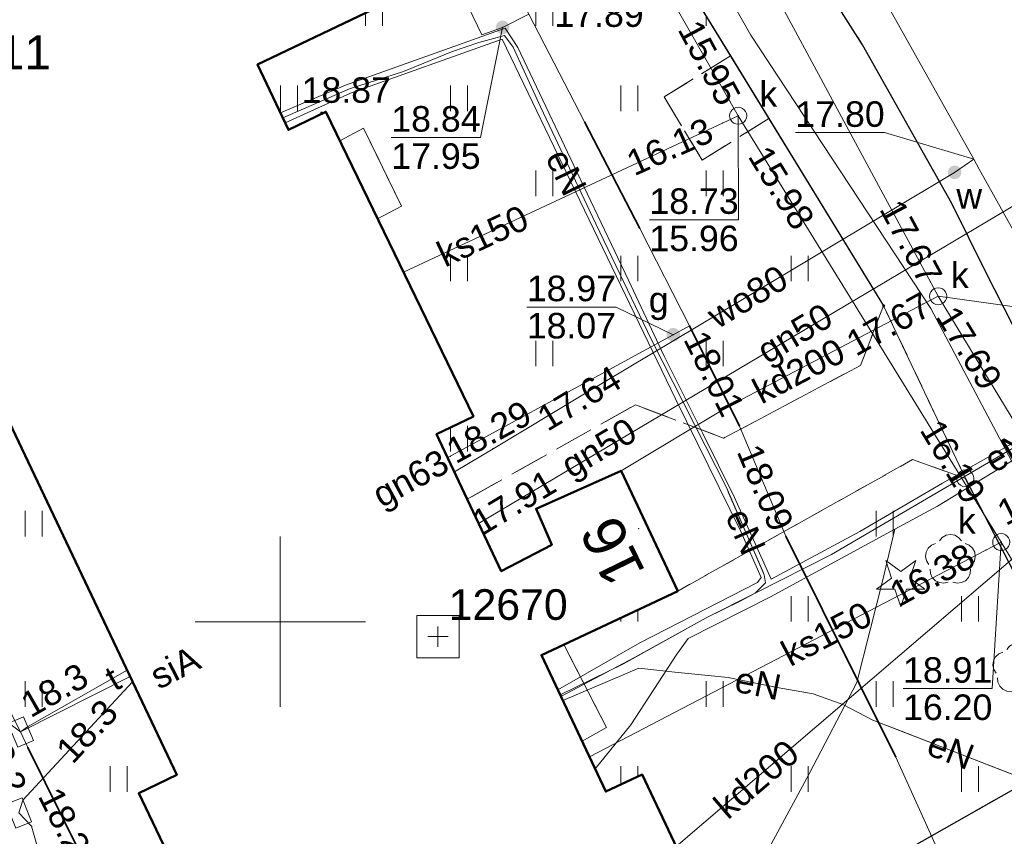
# Model space of a CAD drawing. Extents: x 7395144 to 7395446, y 6007497 to 6007827.
# Tile 26 of 62: x 7395192 to 7395221, y 6007644 to 6007668. Entities that reach past the tile are written whole.
import ezdxf
from ezdxf.enums import TextEntityAlignment as Align

# ---------------------------------------------------------------- set-up
doc = ezdxf.new("R2010")
doc.units = 0
doc.header["$PDSIZE"] = 0.75
for name, pattern in [('PRZER1-1', [2, 1, -1]), ('PRZER2-1', [3, 2, -1]), ('PRZER3-1', [4, 3, -1])]:
    doc.linetypes.add(name, pattern=pattern)
doc.layers.get('0').update_dxf_attribs({"linetype": 'CONTINUOUS', "lineweight": 13})
for name, color, linetype, lineweight in [('GEPADR', 7, 'CONTINUOUS', 18), ('GEPADR_O', 7, 'CONTINUOUS', 18), ('GEPPGD', 7, 'CONTINUOUS', 18), ('GESBZO', 7, 'CONTINUOUS', 50), ('GESBZO_O', 7, 'CONTINUOUS', 50), ('GESDZI', 7, 'CONTINUOUS', 18), ('GSLKRW', 7, 'CONTINUOUS', 25), ('GSPSSP', 7, 'CONTINUOUS', 18), ('GSPSSP_O', 7, 'CONTINUOUS', 18), ('GSPWPS', 7, 'CONTINUOUS', 13), ('GSPWPS_O', 7, 'CONTINUOUS', 13), ('GSSIIN', 7, 'CONTINUOUS', 18), ('GSSKOA', 7, 'PRZER3-1', 18), ('GSSKOD', 7, 'PRZER2-1', 18), ('GSSUTR', 7, 'PRZER2-1', 18), ('GULLOB', 7, 'CONTINUOUS', 35), ('GULSPR', 7, 'CONTINUOUS', 18), ('GULSPR_O', 7, 'CONTINUOUS', 18), ('GUPIKP', 7, 'CONTINUOUS', 18), ('GUPPRZ', 7, 'CONTINUOUS', 18), ('GUPPRZ_O', 7, 'CONTINUOUS', 18)]:
    doc.layers.add(name, color=color, linetype=linetype, lineweight=lineweight)
for name, color, linetype, lineweight, true_color in [('GESUZY', 7, 'PRZER1-1', 18, 0x008000), ('GSPRDI', 7, 'CONTINUOUS', 18, 0x008000), ('GSPRDL', 7, 'CONTINUOUS', 18, 0x008000), ('GULEPR', 1, 'CONTINUOUS', 18, 0xff0000), ('GULEPR_O', 1, 'CONTINUOUS', 18, 0xff0000), ('GULGPR', 7, 'CONTINUOUS', 18, 0xbfbf00), ('GULGPR_O', 7, 'CONTINUOUS', 18, 0xbfbf00), ('GULKPR', 7, 'CONTINUOUS', 18, 0x803300), ('GULKPR_O', 7, 'CONTINUOUS', 18, 0x803300), ('GULTPR', 7, 'CONTINUOUS', 18, 0xff9100), ('GULTPR_O', 7, 'CONTINUOUS', 18, 0xff9100), ('GULWPR', 5, 'CONTINUOUS', 18, 0x0000ff), ('GULWPR_O', 5, 'CONTINUOUS', 18, 0x0000ff), ('GUPGZA', 7, 'CONTINUOUS', 18, 0xbfbf00), ('GUPGZA_O', 7, 'CONTINUOUS', 18, 0xbfbf00), ('GUPKSD', 7, 'CONTINUOUS', 18, 0x803300), ('GUPKSD_O', 7, 'CONTINUOUS', 18, 0x803300), ('GUPWZA', 5, 'CONTINUOUS', 18, 0x0000ff), ('GUPWZA_O', 5, 'CONTINUOUS', 18, 0x0000ff)]:
    doc.layers.add(name, color=color, linetype=linetype, lineweight=lineweight, true_color=true_color)
doc.styles.add('GEO-INFO', font='arial.ttf')
pattern_1 = [(90, (7390000, 6000000), (-2.5, 2.5), [0.75, -4.25]), (90, (7390000.5, 6000000), (-2.5, 2.5), [0.75, -4.25])]

# ---------------------------------------------------------------- blocks, each defined once
blk = doc.blocks.new('KOLO')
blk.add_hatch(color=0).paths.add_polyline_path([(-0.5, 0), (-0.482963, -0.12941), (-0.433013, -0.25), (-0.353553, -0.353553), (-0.25, -0.433013), (-0.12941, -0.482963), (0, -0.5), (0.12941, -0.482963), (0.25, -0.433013), (0.353553, -0.353553), (0.433013, -0.25), (0.482963, -0.12941), (0.5, 0), (0.482963, 0.12941), (0.433013, 0.25), (0.353553, 0.353553), (0.25, 0.433013), (0.12941, 0.482963), (0, 0.5), (-0.12941, 0.482963), (-0.25, 0.433013), (-0.353553, 0.353553), (-0.433013, 0.25), (-0.482963, 0.12941)])
blk = doc.blocks.new('SPDLP')
blk.add_hatch(color=0).paths.add_polyline_path([(0, -0.09), (0.027812, -0.085595), (0.052901, -0.072812), (0.072812, -0.052901), (0.085595, -0.027812), (0.09, 0), (0.085595, 0.027812), (0.072812, 0.052901), (0.052901, 0.072812), (0.027812, 0.085595), (0, 0.09), (-0.027812, 0.085595), (-0.052901, 0.072812), (-0.072812, 0.052901), (-0.085595, 0.027812), (-0.09, 0), (-0.085595, -0.027812), (-0.072812, -0.052901), (-0.052901, -0.072812), (-0.027812, -0.085595)])
at = {"color": 0}
for points in [[(-0.648554, 1.126667), (-0.481106, 1.325358), (-0.255912, 1.454989), (0, 1.5), (0.255912, 1.454989), (0.481106, 1.325358), (0.648554, 1.126667)], [(-1.271938, -0.268652), (-1.40916, -0.048001), (-1.462858, 0.20623), (-1.426585, 0.463525), (-1.304695, 0.693003), (-1.11182, 0.867117), (-0.871109, 0.964971)], [(0.871109, 0.964971), (1.11182, 0.867117), (1.304695, 0.693003), (1.426585, 0.463525), (1.462858, 0.20623), (1.40916, -0.048001), (1.271938, -0.268652)], [(-0.137547, -1.292703), (-0.389802, -1.355024), (-0.648184, -1.327532), (-0.881678, -1.213525), (-1.062258, -1.026689), (-1.168249, -0.78945), (-1.186929, -0.530282)], [(1.186929, -0.530282), (1.168249, -0.78945), (1.062258, -1.026689), (0.881678, -1.213525), (0.648184, -1.327532), (0.389802, -1.355024), (0.137547, -1.292703)]]:
    blk.add_lwpolyline(points, dxfattribs=at)
blk = doc.blocks.new('SPDIP')
blk.add_hatch(color=0).paths.add_polyline_path([(0, -0.09), (0.027812, -0.085595), (0.052901, -0.072812), (0.072812, -0.052901), (0.085595, -0.027812), (0.09, 0), (0.085595, 0.027812), (0.072812, 0.052901), (0.052901, 0.072812), (0.027812, 0.085595), (0, 0.09), (-0.027812, 0.085595), (-0.052901, 0.072812), (-0.072812, 0.052901), (-0.085595, 0.027812), (-0.09, 0), (-0.085595, -0.027812), (-0.072812, -0.052901), (-0.052901, -0.072812), (-0.027812, -0.085595)])
at = {"color": 0}
blk.add_lwpolyline([(0.544942, 0.177062), (1.426676, -0.463555), (0.336792, -0.463555), (0, -1.500096), (-0.336792, -0.463555), (-1.426676, -0.463555), (-0.544942, 0.177062), (-0.881734, 1.213603), (0, 0.572986), (0.881734, 1.213603)], close=True, dxfattribs=at)
blk = doc.blocks.new('POINT')
at = {"color": 0}
blk.add_point((0, 0), dxfattribs=at)
blk = doc.blocks.new('OKRAG_PELNY')
at = {"color": 0}
blk.add_lwpolyline([(0, 0.5), (0.12941, 0.482963), (0.25, 0.433013), (0.353553, 0.353553), (0.433013, 0.25), (0.482963, 0.12941), (0.5, 0), (0.482963, -0.12941), (0.433013, -0.25), (0.353553, -0.353553), (0.25, -0.433013), (0.12941, -0.482963), (0, -0.5), (-0.12941, -0.482963), (-0.25, -0.433013), (-0.353553, -0.353553), (-0.433013, -0.25), (-0.482963, -0.12941), (-0.5, 0), (-0.482963, 0.12941), (-0.433013, 0.25), (-0.353553, 0.353553), (-0.25, 0.433013), (-0.12941, 0.482963)], close=True, dxfattribs=at)
blk = doc.blocks.new('PROSTOKAT1_5-1_PELNY')
at = {"color": 0}
blk.add_lwpolyline([(0.75, -0.5), (-0.75, -0.5), (-0.75, 0.5), (0.75, 0.5)], close=True, dxfattribs=at)
blk = doc.blocks.new('EPPGN')
blk.add_hatch(color=0).paths.add_polyline_path([(0, -0.09), (0.027812, -0.085595), (0.052901, -0.072812), (0.072812, -0.052901), (0.085595, -0.027812), (0.09, 0), (0.085595, 0.027812), (0.072812, 0.052901), (0.052901, 0.072812), (0.027812, 0.085595), (0, 0.09), (-0.027812, 0.085595), (-0.052901, 0.072812), (-0.072812, 0.052901), (-0.085595, 0.027812), (-0.09, 0), (-0.085595, -0.027812), (-0.072812, -0.052901), (-0.052901, -0.072812), (-0.027812, -0.085595)])
blk = doc.blocks.new('EPPGS')
at = {"color": 0}
blk.add_lwpolyline([(0, 0.5), (0.154508, 0.475528), (0.293893, 0.404508), (0.404508, 0.293893), (0.475528, 0.154508), (0.5, 0), (0.475528, -0.154508), (0.404508, -0.293893), (0.293893, -0.404508), (0.154508, -0.475528), (0, -0.5), (-0.154508, -0.475528), (-0.293893, -0.404508), (-0.404508, -0.293893), (-0.475528, -0.154508), (-0.5, 0), (-0.475528, 0.154508), (-0.404508, 0.293893), (-0.293893, 0.404508), (-0.154508, 0.475528)], close=True, dxfattribs=at)
blk = doc.blocks.new('GSPSSP')
at = {"color": 0}
blk.add_lwpolyline([(1.25, 1.25), (1.25, -1.25), (-1.25, -1.25), (-1.25, 1.25)], close=True, dxfattribs=at)
for points in [[(0, 0.6), (0, -0.6)], [(0.6, 0), (-0.6, 0)]]:
    blk.add_lwpolyline(points, dxfattribs=at)

msp = doc.modelspace()

# ---------------------------------------------------------------- hatches: boundary and pattern name
at = {"layer": 'GSSUTR', "linetype": 'Continuous', "lineweight": 18}
h = msp.add_hatch(dxfattribs=at)
h.set_pattern_fill('PTTU04', scale=0.5, style=0)
h.set_pattern_definition(pattern_1)
h.paths.add_polyline_path([(7395220.12, 6007654.21), (7395218.571, 6007654.761), (7395211.67, 6007650.9), (7395208.322, 6007649.326), (7395209.58, 6007646.89), (7395208.862, 6007646.491), (7395209.56, 6007645.01), (7395210.63, 6007645.51), (7395212.33, 6007641.91), (7395200.05, 6007636.13), (7395198.44, 6007639.5), (7395200.66, 6007640.55), (7395199.65, 6007642.57), (7395197.48, 6007641.53), (7395195.84, 6007644.96), (7395196.96, 6007645.5), (7395187.76, 6007664.86), (7395186.61, 6007664.31), (7395179.3, 6007679.67), (7395180.42, 6007680.21), (7395175.77, 6007689.99), (7395180.1, 6007692.08), (7395178.52, 6007695.42), (7395182.04, 6007696.98), (7395183.14, 6007694.75), (7395185.863, 6007696.141), (7395184.53, 6007697.775), (7395182.159, 6007700.284), (7395180.15, 6007702.302), (7395177.874, 6007700.266), (7395176.131, 6007698.487), (7395174.019, 6007696.308), (7395171.626, 6007694.105), (7395169.89, 6007692.122), (7395168.635, 6007690.936), (7395167.117, 6007689.392), (7395169.823, 6007682.722), (7395172.695, 6007675.63), (7395173.662, 6007673.094), (7395174.666, 6007670.683), (7395175.33, 6007669.017), (7395175.834, 6007667.756), (7395195.307, 6007630.198), (7395224.1, 6007646.53)], flags=0)
h = msp.add_hatch(dxfattribs=at)
h.set_pattern_fill('PTTU04', scale=0.5, style=0)
h.set_pattern_definition(pattern_1)
h.paths.add_polyline_path([(7395214.346, 6007664.786), (7395212.39, 6007663.56), (7395211.27, 6007665.42), (7395213.222, 6007666.621), (7395210.536, 6007671.005), (7395209.166, 6007671.573), (7395203.35, 6007668.3), (7395199.33, 6007666.37), (7395200.24, 6007664.45), (7395201.34, 6007664.98), (7395201.751, 6007664.13), (7395202.44, 6007664.5), (7395203.56, 6007662.21), (7395202.859, 6007661.84), (7395205.67, 6007656.03), (7395204.59, 6007655.51), (7395205.491, 6007653.599), (7395210.432, 6007656.368), (7395213.019, 6007655.393), (7395217.038, 6007657.526), (7395217.72, 6007659.28)], flags=0)

# ---------------------------------------------------------------- linework, layer by layer
at = {"color": 7, "linetype": 'Continuous', "lineweight": 13, "elevation": 100, "flags": 128}
for points in [[(7395200, 6007647.5), (7395200, 6007652.5)], [(7395197.5, 6007650), (7395202.5, 6007650)]]:
    msp.add_lwpolyline(points, dxfattribs=at)
at = {"layer": 'GESBZO', "color": 7, "linetype": 'Continuous', "lineweight": 50, "elevation": 10.18}
msp.add_lwpolyline([(7395203.35, 6007668.3), (7395199.33, 6007666.37), (7395200.24, 6007664.45), (7395201.34, 6007664.98), (7395205.67, 6007656.03), (7395204.59, 6007655.51), (7395206.49, 6007651.48), (7395207.97, 6007652.26), (7395207.51, 6007653.32), (7395210.01, 6007654.43), (7395211.67, 6007650.9), (7395207.67, 6007649.02), (7395209.56, 6007645.01), (7395210.63, 6007645.51), (7395212.33, 6007641.91), (7395200.05, 6007636.13), (7395198.44, 6007639.5), (7395200.66, 6007640.55), (7395199.65, 6007642.57), (7395197.48, 6007641.53), (7395195.84, 6007644.96), (7395196.96, 6007645.5), (7395187.76, 6007664.86)], dxfattribs=at)
at = {"layer": 'GESDZI', "color": 7, "linetype": 'Continuous', "lineweight": 18, "elevation": 10.22}
for points in [[(7395249.88, 6007594.73), (7395225.66, 6007643.45), (7395224.1, 6007646.53), (7395220.12, 6007654.21), (7395217.72, 6007659.28), (7395207.36, 6007676.2), (7395199.34, 6007686.69), (7395194.5, 6007692.08), (7395183.15, 6007704.78), (7395181.48, 6007705.62), (7395179.58, 6007705.58), (7395196.33, 6007721.2), (7395237.48, 6007672.95), (7395228.6, 6007669.81), (7395232.5, 6007660.28), (7395241.23, 6007663.62), (7395274.2, 6007590.33)], [(7395163.901, 6007690.773), (7395163.9, 6007690.95), (7395179.58, 6007705.58), (7395181.48, 6007705.62), (7395183.15, 6007704.78), (7395194.5, 6007692.08), (7395199.34, 6007686.69), (7395207.36, 6007676.2), (7395217.72, 6007659.28), (7395220.12, 6007654.21), (7395224.1, 6007646.53), (7395195.307, 6007630.198)], [(7395195.307, 6007630.198), (7395224.1, 6007646.53), (7395225.66, 6007643.45), (7395196.876, 6007627.172)]]:
    msp.add_lwpolyline(points, dxfattribs=at)
at = {"layer": 'GESUZY', "color": 96, "linetype": 'PRZER1-1', "lineweight": 18, "ltscale": 0.5, "true_color": 0x008000, "elevation": 10.08}
for points in [[(7395249.88, 6007594.73), (7395225.66, 6007643.45), (7395224.1, 6007646.53), (7395220.12, 6007654.21), (7395217.72, 6007659.28), (7395207.36, 6007676.2), (7395199.34, 6007686.69), (7395194.5, 6007692.08), (7395183.15, 6007704.78), (7395181.48, 6007705.62), (7395179.58, 6007705.58), (7395196.33, 6007721.2), (7395237.48, 6007672.95), (7395228.6, 6007669.81), (7395232.5, 6007660.28), (7395241.23, 6007663.62), (7395274.2, 6007590.33)], [(7395163.901, 6007690.773), (7395163.9, 6007690.95), (7395179.58, 6007705.58), (7395181.48, 6007705.62), (7395183.15, 6007704.78), (7395194.5, 6007692.08), (7395199.34, 6007686.69), (7395207.36, 6007676.2), (7395217.72, 6007659.28), (7395220.12, 6007654.21), (7395224.1, 6007646.53), (7395195.307, 6007630.198)], [(7395195.307, 6007630.198), (7395224.1, 6007646.53), (7395225.66, 6007643.45), (7395196.876, 6007627.172)]]:
    msp.add_lwpolyline(points, dxfattribs=at)
at = {"layer": 'GSLKRW', "color": 7, "linetype": 'Continuous', "lineweight": 25, "elevation": 10.18}
for points in [[(7395210.536, 6007671.005), (7395213.222, 6007666.621), (7395214.346, 6007664.786), (7395217.72, 6007659.28)], [(7395244.212, 6007613.254), (7395241.563, 6007618.577), (7395238.735, 6007624.459), (7395236.285, 6007629.082), (7395234.074, 6007633.128), (7395232.594, 6007635.978), (7395231.255, 6007638.667), (7395229.68, 6007641.982), (7395228.461, 6007644.559), (7395226.662, 6007648.323), (7395225.124, 6007651.432), (7395223.069, 6007655.518), (7395222.093, 6007657.571), (7395220.706, 6007660.288), (7395219.726, 6007662.289), (7395218.186, 6007665.016), (7395217.1, 6007666.95), (7395215.885, 6007668.865)], [(7395195.307, 6007630.198), (7395224.1, 6007646.53), (7395220.12, 6007654.21)]]:
    msp.add_lwpolyline(points, dxfattribs=at)
at = {"layer": 'GSSIIN', "color": 7, "linetype": 'Continuous', "lineweight": 18, "elevation": 10.18}
for points in [[(7395201.751, 6007664.13), (7395202.44, 6007664.5), (7395203.56, 6007662.21), (7395202.859, 6007661.84)], [(7395208.322, 6007649.326), (7395209.58, 6007646.89), (7395208.862, 6007646.491), (7395207.67, 6007649.02)]]:
    msp.add_lwpolyline(points, close=True, dxfattribs=at)
at = {"layer": 'GSSKOA', "color": 7, "linetype": 'PRZER3-1', "lineweight": 18, "ltscale": 0.5, "elevation": 10.18}
msp.add_lwpolyline([(7395215.885, 6007668.865), (7395217.1, 6007666.95), (7395218.186, 6007665.016), (7395219.726, 6007662.289), (7395220.706, 6007660.288), (7395222.093, 6007657.571), (7395223.069, 6007655.518), (7395225.124, 6007651.432), (7395226.662, 6007648.323), (7395228.461, 6007644.559), (7395229.68, 6007641.982), (7395231.255, 6007638.667), (7395232.594, 6007635.978), (7395234.074, 6007633.128), (7395236.285, 6007629.082), (7395238.735, 6007624.459), (7395241.563, 6007618.577), (7395244.212, 6007613.254)], dxfattribs=at)
at = {"layer": 'GSSKOD', "color": 7, "linetype": 'PRZER2-1', "lineweight": 18, "ltscale": 0.5, "elevation": 10.18}
for points in [[(7395224.1, 6007646.53), (7395220.12, 6007654.21), (7395218.571, 6007654.761), (7395211.67, 6007650.9), (7395210.01, 6007654.43), (7395207.51, 6007653.32), (7395207.97, 6007652.26), (7395206.49, 6007651.48), (7395205.491, 6007653.599), (7395210.432, 6007656.368), (7395213.019, 6007655.393), (7395217.038, 6007657.526), (7395217.72, 6007659.28), (7395214.346, 6007664.786), (7395212.39, 6007663.56), (7395211.27, 6007665.42), (7395213.222, 6007666.621), (7395210.536, 6007671.005)], [(7395215.885, 6007668.865), (7395217.1, 6007666.95), (7395218.186, 6007665.016), (7395219.726, 6007662.289), (7395220.706, 6007660.288), (7395222.093, 6007657.571), (7395223.069, 6007655.518), (7395225.124, 6007651.432), (7395226.662, 6007648.323), (7395228.461, 6007644.559), (7395229.68, 6007641.982), (7395231.255, 6007638.667), (7395232.594, 6007635.978), (7395234.074, 6007633.128), (7395236.285, 6007629.082), (7395238.735, 6007624.459), (7395241.563, 6007618.577), (7395244.212, 6007613.254)], [(7395195.307, 6007630.198), (7395224.1, 6007646.53), (7395225.66, 6007643.45), (7395196.876, 6007627.172)]]:
    msp.add_lwpolyline(points, dxfattribs=at)
at = {"layer": 'GSSUTR', "color": 7, "linetype": 'PRZER2-1', "lineweight": 18, "ltscale": 0.5, "elevation": 10.1}
msp.add_lwpolyline([(7395179.3, 6007679.67), (7395186.61, 6007664.31), (7395187.76, 6007664.86), (7395196.96, 6007645.5), (7395195.84, 6007644.96), (7395197.48, 6007641.53), (7395199.65, 6007642.57), (7395200.66, 6007640.55), (7395198.44, 6007639.5), (7395200.05, 6007636.13), (7395212.33, 6007641.91), (7395210.63, 6007645.51), (7395209.56, 6007645.01), (7395208.862, 6007646.491), (7395209.58, 6007646.89), (7395208.322, 6007649.326), (7395211.67, 6007650.9), (7395218.571, 6007654.761), (7395220.12, 6007654.21), (7395224.1, 6007646.53), (7395195.307, 6007630.198)], dxfattribs=at)
msp.add_lwpolyline([(7395199.33, 6007666.37), (7395203.35, 6007668.3), (7395209.166, 6007671.573), (7395210.536, 6007671.005), (7395213.222, 6007666.621), (7395211.27, 6007665.42), (7395212.39, 6007663.56), (7395214.346, 6007664.786), (7395217.72, 6007659.28), (7395217.038, 6007657.526), (7395213.019, 6007655.393), (7395210.432, 6007656.368), (7395205.491, 6007653.599), (7395204.59, 6007655.51), (7395205.67, 6007656.03), (7395202.859, 6007661.84), (7395203.56, 6007662.21), (7395202.44, 6007664.5), (7395201.751, 6007664.13), (7395201.34, 6007664.98), (7395200.24, 6007664.45)], close=True, dxfattribs=at)
at = {"layer": 'GULEPR', "color": 1, "linetype": 'Continuous', "lineweight": 18, "true_color": 0xff0000, "elevation": 10.14}
for points in [[(7395200.004, 6007664.948), (7395201.919, 6007665.764), (7395206.607, 6007667.441), (7395206.98, 6007666.869), (7395208.617, 6007663.399), (7395210.223, 6007660.033), (7395211.274, 6007657.797), (7395212.401, 6007655.55), (7395213.336, 6007653.652), (7395214.418, 6007651.25), (7395217.017, 6007652.648), (7395219.448, 6007654.067), (7395222.792, 6007655.983), (7395225.385, 6007657.513), (7395228.571, 6007659.403), (7395230.798, 6007660.629), (7395234.904, 6007662.964)], [(7395200.072, 6007664.805), (7395202.029, 6007665.653), (7395203.614, 6007666.164), (7395205.025, 6007666.738), (7395205.832, 6007667.018), (7395206.583, 6007667.226), (7395206.841, 6007666.879), (7395207.646, 6007665.123), (7395209.262, 6007661.688), (7395210.905, 6007658.276), (7395213.1, 6007653.94), (7395214.212, 6007651.377), (7395214.248, 6007651.145), (7395213.948, 6007650.834)], [(7395200.072, 6007664.805), (7395202.029, 6007665.653), (7395203.614, 6007666.164), (7395205.025, 6007666.738), (7395205.832, 6007667.018), (7395206.583, 6007667.226), (7395206.841, 6007666.879), (7395207.646, 6007665.123), (7395209.262, 6007661.688), (7395210.905, 6007658.276), (7395213.1, 6007653.94), (7395213.175, 6007653.77), (7395214.148, 6007651.523), (7395214.212, 6007651.377), (7395214.248, 6007651.145), (7395213.948, 6007650.834)], [(7395200.144, 6007664.652), (7395202.058, 6007665.53), (7395206.517, 6007667.115), (7395208.794, 6007662.371), (7395211.607, 6007656.546), (7395213.526, 6007652.652), (7395214.118, 6007651.297), (7395214.017, 6007651.151), (7395210.559, 6007649.381), (7395208.151, 6007648)], [(7395213.948, 6007650.834), (7395216.188, 6007651.972), (7395223.07, 6007656.01), (7395227.484, 6007658.594), (7395231.636, 6007660.943), (7395233.393, 6007661.9), (7395234.975, 6007662.784)], [(7395218.046, 6007652.714), (7395219.303, 6007653.398), (7395222.453, 6007655.314), (7395226.208, 6007657.521), (7395230.316, 6007659.902), (7395230.587, 6007659.944), (7395232.518, 6007661.095), (7395233.403, 6007661.645)], [(7395218.046, 6007652.714), (7395219.303, 6007653.398), (7395222.453, 6007655.314), (7395226.208, 6007657.521), (7395230.316, 6007659.902), (7395230.587, 6007659.944), (7395232.518, 6007661.095), (7395233.403, 6007661.645)], [(7395195.313, 6007630.186), (7395197.936, 6007631.592), (7395204.276, 6007635.07), (7395207.657, 6007636.725), (7395209.855, 6007638.076), (7395212.49, 6007639.509), (7395213.465, 6007640.253), (7395214.147, 6007642.969), (7395215.534, 6007645.527), (7395216.928, 6007648.211), (7395217.7, 6007651.229), (7395218.046, 6007652.714)], [(7395195.313, 6007630.186), (7395197.936, 6007631.592), (7395204.276, 6007635.07), (7395207.657, 6007636.725), (7395209.855, 6007638.076), (7395212.49, 6007639.509), (7395213.465, 6007640.253), (7395214.147, 6007642.969), (7395215.534, 6007645.527), (7395216.928, 6007648.211), (7395217.7, 6007651.229), (7395218.046, 6007652.714)], [(7395209.247, 6007645.673), (7395210.293, 6007646.965), (7395211.646, 6007649.043), (7395211.981, 6007649.506), (7395214.4, 6007650.729), (7395218.046, 6007652.714)], [(7395213.948, 6007650.834), (7395213.501, 6007650.606), (7395212.503, 6007650.11), (7395210.075, 6007648.76), (7395208.223, 6007647.847)], [(7395208.243, 6007647.804), (7395210.398, 6007648.949), (7395212.503, 6007650.11), (7395213.948, 6007650.834)], [(7395208.298, 6007647.688), (7395210.525, 6007648.63), (7395211.587, 6007648.513), (7395213.155, 6007648.363), (7395214.588, 6007648.07), (7395215.645, 6007647.877), (7395216.517, 6007647.567), (7395217.403, 6007647.105), (7395222.025, 6007645.313), (7395223.375, 6007644.924), (7395223.938, 6007644.557), (7395224.809, 6007643.841), (7395225.929, 6007643.033), (7395226.905, 6007642.362), (7395228.344, 6007641.355), (7395229.169, 6007640.718), (7395229.731, 6007640.352)], [(7395229.731, 6007640.352), (7395229.169, 6007640.718), (7395228.344, 6007641.355), (7395226.905, 6007642.362), (7395225.929, 6007643.033), (7395224.809, 6007643.841), (7395223.938, 6007644.557), (7395223.375, 6007644.924), (7395222.025, 6007645.313), (7395221.129, 6007645.661), (7395218.24, 6007646.78), (7395217.403, 6007647.105), (7395216.517, 6007647.567), (7395215.645, 6007647.877), (7395214.588, 6007648.07), (7395213.155, 6007648.363), (7395211.587, 6007648.513), (7395210.525, 6007648.63), (7395208.298, 6007647.688)]]:
    msp.add_lwpolyline(points, dxfattribs=at)
at = {"layer": 'GULGPR', "color": 52, "linetype": 'Continuous', "lineweight": 18, "true_color": 0xbfbf00, "elevation": 10.14}
for points in [[(7395241.17, 6007616.01), (7395239.54, 6007619.22), (7395238.57, 6007621.17), (7395236.99, 6007624.38), (7395234.94, 6007628.51), (7395235.19, 6007629.36), (7395232.63, 6007634.34), (7395228.67, 6007636.1), (7395228.06, 6007637.3), (7395226.78, 6007639.82), (7395225.43, 6007642.48), (7395220.81, 6007639.98), (7395218.08, 6007646.02), (7395214.85, 6007652.51), (7395213.49, 6007655.74), (7395212.02, 6007658.69), (7395210.56, 6007661.55), (7395208.93, 6007664.69), (7395207.3, 6007667.85), (7395206.5, 6007669.41), (7395213.24, 6007672.66), (7395218.93, 6007676.77), (7395226.52, 6007681.79), (7395224.76, 6007684.8)], [(7395207.3, 6007667.85), (7395206.53, 6007667.46), (7395205.92, 6007667.24), (7395204.1, 6007671.03), (7395202.73, 6007673.86), (7395201.72, 6007675.97), (7395196.005, 6007673.348)], [(7395205.818, 6007652.887), (7395223.607, 6007663.453), (7395224.027, 6007663.739)], [(7395212.02, 6007658.69), (7395211.54, 6007658.43), (7395204.916, 6007654.819)]]:
    msp.add_lwpolyline(points, dxfattribs=at)
at = {"layer": 'GULKPR', "color": 36, "linetype": 'Continuous', "lineweight": 18, "true_color": 0x803300, "elevation": 10.14}
for points in [[(7395178.011, 6007713.787), (7395193.417, 6007696.471), (7395203.47, 6007682.319), (7395213.447, 6007664.864), (7395221.172, 6007652.338), (7395229.074, 6007639.37), (7395238.726, 6007623.537), (7395245.36, 6007610.438), (7395247.507, 6007605.684)], [(7395181.394, 6007711.874), (7395199.31, 6007692.974), (7395210.275, 6007676.356), (7395219.321, 6007659.561), (7395223.081, 6007653.363), (7395223.141, 6007653.246), (7395233.371, 6007636.441), (7395242.899, 6007618.824), (7395252.5, 6007601.342), (7395254.941, 6007596.499), (7395261.048, 6007585.35), (7395268.412, 6007571.597)], [(7395213.447, 6007664.864), (7395203.621, 6007660.265)], [(7395219.321, 6007659.561), (7395213.173, 6007656.327), (7395210.01, 6007654.43)], [(7395223.141, 6007653.246), (7395211.628, 6007643.396)], [(7395221.172, 6007652.338), (7395209.079, 6007646.03)]]:
    msp.add_lwpolyline(points, dxfattribs=at)
at = {"layer": 'GULLOB', "color": 7, "linetype": 'Continuous', "lineweight": 35, "elevation": 10.12}
for points in [[(7395208.93, 6007664.69), (7395210.56, 6007661.55)], [(7395213.49, 6007655.74), (7395212.02, 6007658.69)], [(7395214.85, 6007652.51), (7395218.08, 6007646.02)], [(7395198.201, 6007634.957), (7395192.584, 6007646.306)]]:
    msp.add_lwpolyline(points, dxfattribs=at)
at = {"layer": 'GULSPR', "color": 7, "linetype": 'Continuous', "lineweight": 18, "elevation": 10.14}
msp.add_lwpolyline([(7395192.37, 6007646.76), (7395195.587, 6007648.389)], dxfattribs=at)
at = {"layer": 'GULTPR', "color": 30, "linetype": 'Continuous', "lineweight": 18, "true_color": 0xff9100, "elevation": 10.14}
for points in [[(7395180.32, 6007707.27), (7395180.99, 6007707.25), (7395184.39, 6007704.24), (7395197.47, 6007689.27), (7395200.13, 6007686.94), (7395205.94, 6007681.11), (7395213.82, 6007667.23), (7395219.11, 6007659.2), (7395222.71, 6007652.39), (7395227.78, 6007643.68), (7395232.38, 6007634.77), (7395233.92, 6007630.07), (7395234.07, 6007627.42), (7395234.6, 6007627), (7395235.23, 6007626.71), (7395255.67, 6007636.11), (7395256.2, 6007635.85), (7395256.59, 6007635.36), (7395278, 6007588.51)], [(7395192.372, 6007646.759), (7395192.145, 6007647.207), (7395186.242, 6007659.954), (7395186.082, 6007660.429)], [(7395192.372, 6007646.759), (7395192.579, 6007646.912), (7395195.501, 6007648.571)], [(7395195.66, 6007648.236), (7395192.441, 6007644.756), (7395192.321, 6007644.379)], [(7395198.522, 6007634.55), (7395198.201, 6007634.957), (7395192.584, 6007646.306), (7395192.372, 6007646.759)], [(7395197.53, 6007632.738), (7395197.121, 6007632.783), (7395194.443, 6007637.819), (7395192.696, 6007643.99), (7395192.321, 6007644.379)]]:
    msp.add_lwpolyline(points, dxfattribs=at)
at = {"layer": 'GULWPR', "color": 5, "linetype": 'Continuous', "lineweight": 18, "true_color": 0x0000ff, "elevation": 10.14}
for points in [[(7395211.134, 6007679.523), (7395212.158, 6007678.246), (7395213.426, 6007675.977), (7395220.367, 6007663.588), (7395220.521, 6007663.293)], [(7395220.367, 6007663.588), (7395219.804, 6007663.2)], [(7395205.113, 6007654.4), (7395206.251, 6007655.082), (7395208.887, 6007656.66), (7395213.572, 6007659.467), (7395215.801, 6007660.802), (7395219.804, 6007663.2)], [(7395230.78, 6007644.9), (7395220.521, 6007663.293)]]:
    msp.add_lwpolyline(points, dxfattribs=at)
at = {"layer": 'GUPPRZ_O', "color": 52, "linetype": 'Continuous', "lineweight": 9, "true_color": 0xbfbf00, "elevation": 10.8, "flags": 128}
for points in [[(7395203.26, 6007664.226), (7395205.88, 6007664.226), (7395206.53, 6007667.46)], [(7395203.26, 6007664.226), (7395205.88, 6007664.226)], [(7395207.239, 6007659.243), (7395209.86, 6007659.243), (7395211.54, 6007658.43)], [(7395207.239, 6007659.243), (7395209.86, 6007659.243)]]:
    msp.add_lwpolyline(points, dxfattribs=at)
at = {"layer": 'GUPPRZ_O', "color": 36, "linetype": 'Continuous', "lineweight": 9, "true_color": 0x803300, "elevation": 10.8, "flags": 128}
for points in [[(7395210.84, 6007661.807), (7395213.46, 6007661.809), (7395213.447, 6007664.864)], [(7395210.84, 6007661.807), (7395213.46, 6007661.809)], [(7395225.945, 6007659.003), (7395223.324, 6007659.001), (7395219.321, 6007659.561)], [(7395218.29, 6007648.033), (7395220.911, 6007648.035), (7395221.172, 6007652.338)], [(7395218.29, 6007648.033), (7395220.911, 6007648.035)]]:
    msp.add_lwpolyline(points, dxfattribs=at)
at = {"layer": 'GUPPRZ_O', "color": 5, "linetype": 'Continuous', "lineweight": 9, "true_color": 0x0000ff, "elevation": 10.8, "flags": 128}
msp.add_lwpolyline([(7395215.128, 6007664.37), (7395217.749, 6007664.372), (7395220.367, 6007663.588)], dxfattribs=at)
at = {"layer": 'GUPPRZ_O', "color": 30, "linetype": 'Continuous', "lineweight": 9, "true_color": 0xff9100, "elevation": 10.8, "flags": 128}
msp.add_lwpolyline([(7395186.459, 6007649.234), (7395189.079, 6007649.236), (7395192.372, 6007646.759)], dxfattribs=at)

# ---------------------------------------------------------------- block references
at = {"layer": 'GEPADR', "color": 7, "lineweight": 18}
msp.add_blockref('POINT', (7395210.529, 6007652.73, 10.28), dxfattribs=at)
at = {"layer": 'GEPPGD', "color": 7, "lineweight": 18, "xscale": 0.5, "yscale": 0.5}
for name, p in [('EPPGN', (7395217.72, 6007659.28, 10.24)), ('EPPGS', (7395220.12, 6007654.21, 10.24))]:
    msp.add_blockref(name, p, dxfattribs=at)
at = {"layer": 'GSPRDI', "color": 96, "lineweight": 18, "true_color": 0x008000, "xscale": 0.5, "yscale": 0.5}
msp.add_blockref('SPDIP', (7395218.22, 6007651.19, 10.12), dxfattribs=at)
at = {"layer": 'GSPRDL', "color": 96, "lineweight": 18, "true_color": 0x008000, "xscale": 0.5, "yscale": 0.5}
for p in [(7395219.68, 6007651.81, 10.12), (7395221.66, 6007648.62, 10.12)]:
    msp.add_blockref('SPDLP', p, dxfattribs=at)
at = {"layer": 'GSPSSP', "color": 7, "lineweight": 18, "xscale": 0.5, "yscale": 0.5}
msp.add_blockref('GSPSSP', (7395204.63, 6007649.56, 10.36), dxfattribs=at)
at = {"layer": 'GSPWPS', "color": 7, "lineweight": 13, "xscale": 0.09, "yscale": 0.09}
msp.add_blockref('KOLO', (7395201.216, 6007664.943, 10.08), dxfattribs=at)
at = {"layer": 'GUPGZA', "color": 52, "lineweight": 18, "true_color": 0xbfbf00, "xscale": 0.4, "yscale": 0.4}
for p in [(7395206.53, 6007667.46, 10.16), (7395211.54, 6007658.43, 10.16)]:
    msp.add_blockref('KOLO', p, dxfattribs=at)
at = {"layer": 'GUPIKP', "color": 30, "lineweight": 18, "true_color": 0xff9100, "xscale": 0.5, "yscale": 0.5}
for p, rotation in [((7395192.372, 6007646.759, 10.16), 293.0095660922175), ((7395192.321, 6007644.379, 10.16), 291.8636515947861)]:
    msp.add_blockref('PROSTOKAT1_5-1_PELNY', p, dxfattribs=dict(at, rotation=rotation))
at = {"layer": 'GUPKSD', "color": 36, "lineweight": 18, "true_color": 0x803300, "xscale": 0.5, "yscale": 0.5}
for p in [(7395213.447, 6007664.864, 10.16), (7395219.321, 6007659.561, 10.16), (7395221.172, 6007652.338, 10.16)]:
    msp.add_blockref('OKRAG_PELNY', p, dxfattribs=at)
at = {"layer": 'GUPPRZ', "color": 52, "lineweight": 18, "true_color": 0xbfbf00}
for p in [(7395206.53, 6007667.46, 10.16), (7395212.02, 6007658.69, 10.16), (7395211.54, 6007658.43, 10.16), (7395204.99, 6007654.86, 10.16), (7395205.818, 6007652.887, 10.16), (7395214.85, 6007652.51, 10.16)]:
    msp.add_blockref('POINT', p, dxfattribs=at)
at = {"layer": 'GUPPRZ', "color": 36, "lineweight": 18, "true_color": 0x803300}
for p in [(7395213.203, 6007665.291, 10.16), (7395213.447, 6007664.864, 10.16), (7395212.996, 6007664.653, 10.16), (7395213.706, 6007664.445, 10.16), (7395219.088, 6007659.994, 10.16), (7395218.879, 6007659.329, 10.16), (7395219.321, 6007659.561, 10.16), (7395219.581, 6007659.134, 10.16), (7395220.909, 6007652.764, 10.16), (7395220.728, 6007652.107, 10.16), (7395221.172, 6007652.338, 10.16)]:
    msp.add_blockref('POINT', p, dxfattribs=at)
at = {"layer": 'GUPPRZ', "color": 5, "lineweight": 18, "true_color": 0x0000ff}
for p in [(7395220.367, 6007663.588, 10.16), (7395206.251, 6007655.082, 10.16)]:
    msp.add_blockref('POINT', p, dxfattribs=at)
at = {"layer": 'GUPPRZ', "color": 30, "lineweight": 18, "true_color": 0xff9100}
for p in [(7395192.579, 6007646.912, 10.16), (7395192.372, 6007646.759, 10.16), (7395192.584, 6007646.306, 10.16), (7395192.441, 6007644.756, 10.16), (7395192.696, 6007643.99, 10.16)]:
    msp.add_blockref('POINT', p, dxfattribs=at)
at = {"layer": 'GUPWZA', "color": 5, "lineweight": 18, "true_color": 0x0000ff, "xscale": 0.4, "yscale": 0.4, "rotation": 28.12056181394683}
msp.add_blockref('KOLO', (7395219.804, 6007663.2, 10.16), dxfattribs=at)

# ---------------------------------------------------------------- texts
at = {"layer": 'GEPADR_O', "color": 7, "linetype": 'Continuous', "lineweight": 0, "style": 'GEO-INFO'}
msp.add_text('16', height=1.25, rotation=115.9656, dxfattribs=at).set_placement((7395209.75, 6007652.057, 10.8), align=Align.MIDDLE)
at = {"layer": 'GESBZO_O', "color": 7, "linetype": 'Continuous', "lineweight": 0, "style": 'GEO-INFO'}
msp.add_text('m11', height=1, rotation=0.0456, dxfattribs=at).set_placement((7395191.903, 6007666.725, 10.8), align=Align.MIDDLE)
at = {"layer": 'GSPSSP_O', "color": 7, "linetype": 'Continuous', "lineweight": 0, "style": 'GEO-INFO'}
msp.add_text('12670', height=0.9, dxfattribs=at).set_placement((7395204.945, 6007650.503, 10.8), align=Align.MIDDLE_LEFT)
at = {"layer": 'GSPWPS_O', "color": 7, "linetype": 'Continuous', "lineweight": 0, "style": 'GEO-INFO'}
msp.add_text('18.87', height=0.75, rotation=0.0456, dxfattribs=at).set_placement((7395201.937, 6007665.619, 10.8), align=Align.MIDDLE)
at = {"layer": 'GULEPR_O', "color": 1, "linetype": 'Continuous', "lineweight": 0, "true_color": 0xff0000, "style": 'GEO-INFO'}
for rotation, p in [(295.8744, (7395208.395, 6007663.203, 10.8)), (30.4124, (7395221.351, 6007655.002, 10.8)), (293.5825, (7395213.663, 6007652.643, 10.8)), (293.5825, (7395213.663, 6007652.643, 10.8)), (348.5865, (7395214.031, 6007648.183, 10.8)), (338.8462, (7395219.689, 6007646.219, 10.8))]:
    msp.add_text('eN', height=0.75, rotation=rotation, dxfattribs=at).set_placement(p, align=Align.MIDDLE)
at = {"layer": 'GULGPR_O', "color": 52, "linetype": 'Continuous', "lineweight": 0, "true_color": 0xbfbf00, "style": 'GEO-INFO'}
for s, rotation, p in [('gn50', 30.9854, (7395215.162, 6007658.382, 10.8)), ('gn50', 30.7087, (7395209.405, 6007655.018, 10.8)), ('gn63', 28.5921, (7395203.87, 6007654.123, 10.8))]:
    msp.add_text(s, height=0.75, rotation=rotation, dxfattribs=at).set_placement(p, align=Align.MIDDLE)
at = {"layer": 'GULKPR_O', "color": 36, "linetype": 'Continuous', "lineweight": 0, "true_color": 0x803300, "style": 'GEO-INFO'}
for s, rotation, p in [('ks150', 25.2558, (7395205.934, 6007661.348, 10.8)), ('kd200', 27.5476, (7395215.215, 6007657.38, 10.8)), ('ks150', 27.5476, (7395216.033, 6007649.657, 10.8)), ('kd200', 40.7256, (7395213.97, 6007645.384, 10.8))]:
    msp.add_text(s, height=0.75, rotation=rotation, dxfattribs=at).set_placement(p, align=Align.MIDDLE)
at = {"layer": 'GULSPR_O', "color": 7, "linetype": 'Continuous', "lineweight": 0, "style": 'GEO-INFO'}
msp.add_text('siA', height=0.75, rotation=26.9746, dxfattribs=at).set_placement((7395196.9, 6007648.672, 10.8), align=Align.MIDDLE)
at = {"layer": 'GULTPR_O', "color": 30, "linetype": 'Continuous', "lineweight": 0, "true_color": 0xff9100, "style": 'GEO-INFO'}
msp.add_text('t', height=0.75, rotation=29.8394, dxfattribs=at).set_placement((7395195.081, 6007648.333, 10.8), align=Align.MIDDLE)
at = {"layer": 'GULWPR_O', "color": 5, "linetype": 'Continuous', "lineweight": 0, "true_color": 0x0000ff, "style": 'GEO-INFO'}
msp.add_text('wo80', height=0.75, rotation=30.9854, dxfattribs=at).set_placement((7395213.718, 6007659.55, 10.8), align=Align.MIDDLE)
at = {"layer": 'GUPGZA_O', "color": 52, "linetype": 'Continuous', "lineweight": 0, "true_color": 0xbfbf00, "style": 'GEO-INFO'}
msp.add_text('g', height=0.75, dxfattribs=at).set_placement((7395211.404, 6007659.083, 10.8), align=Align.RIGHT)
at = {"layer": 'GUPKSD_O', "color": 36, "linetype": 'Continuous', "lineweight": 0, "true_color": 0x803300, "style": 'GEO-INFO'}
msp.add_text('k', height=0.75, rotation=0.0456, dxfattribs=at).set_placement((7395214.333, 6007665.522, 10.8), align=Align.MIDDLE)
for p in [(7395220.219, 6007659.804, 10.8), (7395220.422, 6007652.588, 10.8)]:
    msp.add_text('k', height=0.75, dxfattribs=at).set_placement(p, align=Align.RIGHT)
at = {"layer": 'GUPPRZ_O', "color": 52, "linetype": 'Continuous', "lineweight": 0, "true_color": 0xbfbf00, "style": 'GEO-INFO'}
msp.add_text('17.89', height=0.75, dxfattribs=at).set_placement((7395208.05, 6007667.85, 10.8), align=Align.MIDDLE_LEFT)
at = {"layer": 'GUPPRZ_O', "color": 36, "linetype": 'Continuous', "lineweight": 0, "true_color": 0x803300, "style": 'GEO-INFO'}
for s, rotation, p in [('15.95', 298.1662, (7395212.604, 6007666.425, 10.8)), ('16.13', 24.1098, (7395211.436, 6007663.959, 10.8)), ('15.98', 301.6039, (7395214.72, 6007662.753, 10.8)), ('17.67', 298.1662, (7395218.529, 6007661.15, 10.8)), ('17.67', 29.2665, (7395217.864, 6007658.745, 10.8)), ('17.69', 301.6039, (7395220.235, 6007658.045, 10.8)), ('16.19', 301.031, (7395219.758, 6007654.706, 10.8)), ('18.17', 26.4017, (7395222.311, 6007653.726, 10.8)), ('16.38', 28.6935, (7395219.142, 6007651.379, 10.8))]:
    msp.add_text(s, height=0.75, rotation=rotation, dxfattribs=at).set_placement(p, align=Align.MIDDLE)
at = {"layer": 'GUPPRZ_O', "color": 52, "linetype": 'Continuous', "lineweight": 0, "true_color": 0xbfbf00, "style": 'GEO-INFO'}
for s, p in [('18.84', (7395203.26, 6007664.398, 10.8)), ('17.95', (7395203.26, 6007663.303, 10.8)), ('18.97', (7395207.239, 6007659.416, 10.8)), ('18.07', (7395207.239, 6007658.321, 10.8))]:
    msp.add_text(s, height=0.75, dxfattribs=at).set_placement(p)
at = {"layer": 'GUPPRZ_O', "color": 5, "linetype": 'Continuous', "lineweight": 0, "true_color": 0x0000ff, "style": 'GEO-INFO'}
msp.add_text('17.80', height=0.75, rotation=0.0456, dxfattribs=at).set_placement((7395216.438, 6007664.913, 10.8), align=Align.MIDDLE_CENTER)
at = {"layer": 'GUPPRZ_O', "color": 36, "linetype": 'Continuous', "lineweight": 0, "true_color": 0x803300, "style": 'GEO-INFO'}
for s, p in [('18.73', (7395210.84, 6007661.98, 10.8)), ('15.96', (7395210.84, 6007660.885, 10.8)), ('18.91', (7395218.29, 6007648.205, 10.8)), ('16.20', (7395218.291, 6007647.11, 10.8))]:
    msp.add_text(s, height=0.75, rotation=0.0456, dxfattribs=at).set_placement(p)
at = {"layer": 'GUPPRZ_O', "color": 52, "linetype": 'Continuous', "lineweight": 0, "true_color": 0xbfbf00, "style": 'GEO-INFO'}
for s, rotation, p in [('18.01', 296.4873, (7395212.159, 6007658.467, 10.8)), ('18.29', 28.5921, (7395204.972, 6007654.95, 10.8)), ('18.09', 292.8337, (7395213.74, 6007655.145, 10.8))]:
    msp.add_text(s, height=0.75, rotation=rotation, dxfattribs=at).set_placement(p, align=Align.MIDDLE_LEFT)
at = {"layer": 'GUPPRZ_O', "color": 5, "linetype": 'Continuous', "lineweight": 0, "true_color": 0x0000ff, "style": 'GEO-INFO'}
msp.add_text('17.64', height=0.75, rotation=30.9854, dxfattribs=at).set_placement((7395208.777, 6007656.568, 10.8), align=Align.MIDDLE)
at = {"layer": 'GUPPRZ_O', "color": 52, "linetype": 'Continuous', "lineweight": 0, "true_color": 0xbfbf00, "style": 'GEO-INFO'}
msp.add_text('17.91', height=0.75, rotation=30.9854, dxfattribs=at).set_placement((7395206.856, 6007653.508, 10.8), align=Align.MIDDLE)
at = {"layer": 'GUPPRZ_O', "color": 30, "linetype": 'Continuous', "lineweight": 0, "true_color": 0xff9100, "style": 'GEO-INFO'}
for s, rotation, p in [('18.3', 29.8394, (7395193.364, 6007647.99, 10.8)), ('18.3', 47.0282, (7395194.319, 6007646.786, 10.8)), ('18.2', 290.7177, (7395191.866, 6007645.96, 10.8)), ('18.2', 296.4473, (7395193.658, 6007644.135, 10.8))]:
    msp.add_text(s, height=0.75, rotation=rotation, dxfattribs=at).set_placement(p, align=Align.MIDDLE)
at = {"layer": 'GUPWZA_O', "color": 5, "linetype": 'Continuous', "lineweight": 0, "true_color": 0x0000ff, "style": 'GEO-INFO'}
msp.add_text('w', height=0.75, rotation=0.0456, dxfattribs=at).set_placement((7395220.234, 6007662.509, 10.8), align=Align.MIDDLE)

doc.saveas('drawing.dxf')
